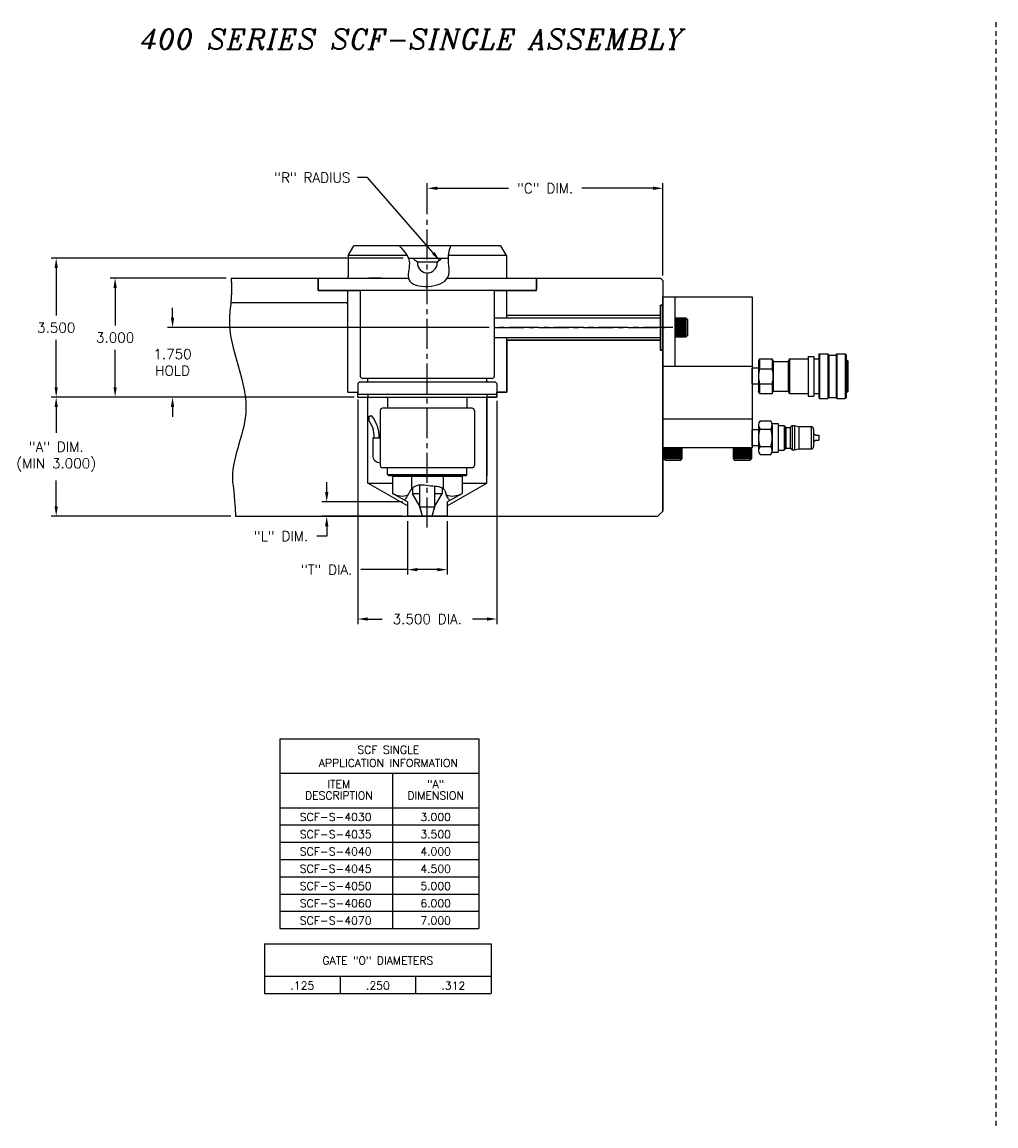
# Model space of a CAD drawing. Extents: x -52 to 58, y 60 to 96.
# Tile 1 of 3: x -52 to -28, y 63 to 91. Entities that reach past the tile are written whole.
import ezdxf
from ezdxf.enums import TextEntityAlignment as Align

# ---------------------------------------------------------------- set-up
doc = ezdxf.new("R2010")
doc.units = 0
doc.header["$MEASUREMENT"] = 0
doc.linetypes.add('CENTER2', pattern=[1.125, 0.75, -0.125, 0.125, -0.125])
doc.linetypes.add('HIDDEN2', pattern=[0.1875, 0.125, -0.0625])
doc.layers.get('DEFPOINTS').update_dxf_attribs({"linetype": 'CONTINUOUS'})
for name, color, linetype in [('DIMENSIONS', 4, 'CONTINUOUS'), ('FASTENER_SOLID', 7, 'CONTINUOUS'), ('HYD_FITTING', 4, 'CONTINUOUS'), ('INFO_BOX_SOLID', 7, 'CONTINUOUS'), ('INFO_BOX_TEXT', 4, 'CONTINUOUS'), ('MA_SHAPE_HIDDEN', 6, 'HIDDEN2'), ('MBH_HEATER', 1, 'CONTINUOUS'), ('SCV400_BORE_CENTER', 22, 'CENTER2'), ('SCV_400_FBT_SHAPE', 3, 'CONTINUOUS'), ('SCV_400_FBT_SOLID', 1, 'CONTINUOUS'), ('SCV_400_NBL_SHAPE', 3, 'CONTINUOUS'), ('SCV_400_NBU_CENTER', 1, 'CENTER2'), ('SCV_400_NBU_SHAPE', 3, 'CONTINUOUS'), ('SCV_400_NBU_SOLID', 1, 'CONTINUOUS'), ('SCV_400_VP_CENTER', 1, 'CENTER2'), ('SCV_400_VP_SHAPE', 3, 'CONTINUOUS'), ('SCV_AR_CENTER', 1, 'CENTER2'), ('SCV_AR_SHAPE', 3, 'CONTINUOUS'), ('SCV_BORE_HATCH', 134, 'CONTINUOUS'), ('SCV_BORE_LIGHT', 134, 'CONTINUOUS'), ('SCV_HYD_CYL_SHAPE', 3, 'CONTINUOUS'), ('SCV_LR_SHAPE', 3, 'CONTINUOUS')]:
    doc.layers.add(name, color=color, linetype=linetype)
doc.styles.add('ITALIC', font='italic.shx')
doc.styles.add('ROMANS', font='romans.shx')
doc.dimstyles.new('CATALOG', dxfattribs={"dimscale": 2, "dimtxt": 0.125, "dimasz": 0.125, "dimexe": 0.0625, "dimexo": 0.0625, "dimgap": 0.09, "dimtad": 0, "dimtih": 1, "dimtoh": 1, "dimdec": 3, "dimzin": 4, "dimdsep": 46, "dimtxsty": 'ROMANS', "dimcen": 0, "dimclrd": 256, "dimclre": 256, "dimclrt": 256, "dimadec": 0, "dimazin": 0, "dimtfac": 0.7, "dimtdec": 3, "dimtofl": 0, "dimtmove": 0, "dimatfit": 3, "dimfxl": 0, "dimtolj": 1, "dimtzin": 4, "dimlwd": -1, "dimlwe": -1, "dimarcsym": 0})

# ---------------------------------------------------------------- blocks, each defined once
blk = doc.blocks.new('*D47')
at = {"layer": 'DEFPOINTS', "color": 0}
for p in [(-36.114, 86.79), (-42.051, 86.014), (-36.114, 84.467)]:
    blk.add_point(p, dxfattribs=at)
at = {"layer": 'DIMENSIONS'}
for p, q in [((-42.051, 86.139), (-42.051, 86.915)), ((-41.801, 86.79), (-40.007, 86.79)), ((-36.364, 86.79), (-38.159, 86.79)), ((-36.114, 84.592), (-36.114, 86.915))]:
    blk.add_line(p, q, dxfattribs=at)
for points in [[(-41.801, 86.832), (-41.801, 86.748), (-42.051, 86.79)], [(-36.364, 86.832), (-36.364, 86.748), (-36.114, 86.79)]]:
    blk.add_solid(points, dxfattribs=at)
at = {"layer": 'DIMENSIONS', "insert": (-39.083, 86.79), "char_height": 0.25, "attachment_point": 5, "style": 'ROMANS'}
blk.add_mtext('\\A1;"C" DIM.', dxfattribs=at)
blk = doc.blocks.new('*D48')
at = {"layer": 'DEFPOINTS', "color": 0}
for p in [(-40.364, 83.279), (-48.471, 81.529), (-43.802, 81.529)]:
    blk.add_point(p, dxfattribs=at)
at = {"layer": 'DIMENSIONS'}
for p, q in [((-48.471, 83.529), (-48.471, 83.779)), ((-40.489, 83.279), (-48.596, 83.279)), ((-43.927, 81.529), (-48.596, 81.529)), ((-48.471, 81.279), (-48.471, 81.029))]:
    blk.add_line(p, q, dxfattribs=at)
for points in [[(-48.512, 83.529), (-48.429, 83.529), (-48.471, 83.279)], [(-48.512, 81.279), (-48.429, 81.279), (-48.471, 81.529)]]:
    blk.add_solid(points, dxfattribs=at)
at = {"layer": 'DIMENSIONS', "insert": (-48.471, 82.404), "char_height": 0.25, "attachment_point": 5, "style": 'ROMANS'}
blk.add_mtext('\\A1;1.750 \\PHOLD', dxfattribs=at)
blk = doc.blocks.new('*D49')
at = {"layer": 'DEFPOINTS', "color": 0}
for p in [(-51.402, 85.029), (-42.532, 85.029), (-43.802, 81.529)]:
    blk.add_point(p, dxfattribs=at)
at = {"layer": 'DIMENSIONS'}
for p, q in [((-42.657, 85.029), (-51.527, 85.029)), ((-51.402, 84.779), (-51.402, 83.584)), ((-51.402, 81.779), (-51.402, 82.974)), ((-43.927, 81.529), (-51.527, 81.529))]:
    blk.add_line(p, q, dxfattribs=at)
for points in [[(-51.444, 84.779), (-51.361, 84.779), (-51.402, 85.029)], [(-51.444, 81.779), (-51.361, 81.779), (-51.402, 81.529)]]:
    blk.add_solid(points, dxfattribs=at)
at = {"layer": 'DIMENSIONS', "insert": (-51.402, 83.279), "char_height": 0.25, "attachment_point": 5, "style": 'ROMANS'}
blk.add_mtext('\\A1;3.500 ', dxfattribs=at)
blk = doc.blocks.new('*D50')
at = {"layer": 'DEFPOINTS', "color": 0}
for p in [(-49.918, 84.529), (-46.992, 84.529), (-43.802, 81.529)]:
    blk.add_point(p, dxfattribs=at)
at = {"layer": 'DIMENSIONS'}
for p, q in [((-47.117, 84.529), (-50.043, 84.529)), ((-49.918, 84.279), (-49.918, 83.334)), ((-49.918, 81.779), (-49.918, 82.724)), ((-43.927, 81.529), (-50.043, 81.529))]:
    blk.add_line(p, q, dxfattribs=at)
for points in [[(-49.959, 84.279), (-49.876, 84.279), (-49.918, 84.529)], [(-49.959, 81.779), (-49.876, 81.779), (-49.918, 81.529)]]:
    blk.add_solid(points, dxfattribs=at)
at = {"layer": 'DIMENSIONS', "insert": (-49.918, 83.029), "char_height": 0.25, "attachment_point": 5, "style": 'ROMANS'}
blk.add_mtext('\\A1;3.000 ', dxfattribs=at)
blk = doc.blocks.new('*D51')
at = {"layer": 'DEFPOINTS', "color": 0}
for p in [(-43.801, 81.591), (-40.301, 81.559), (-40.301, 75.94)]:
    blk.add_point(p, dxfattribs=at)
at = {"layer": 'DIMENSIONS'}
for p, q in [((-43.801, 81.466), (-43.801, 75.815)), ((-40.301, 81.434), (-40.301, 75.815)), ((-43.551, 75.94), (-43.19, 75.94)), ((-40.551, 75.94), (-40.913, 75.94))]:
    blk.add_line(p, q, dxfattribs=at)
for points in [[(-43.551, 75.982), (-43.551, 75.899), (-43.801, 75.94)], [(-40.551, 75.982), (-40.551, 75.899), (-40.301, 75.94)]]:
    blk.add_solid(points, dxfattribs=at)
at = {"layer": 'DIMENSIONS', "insert": (-42.051, 75.94), "char_height": 0.25, "attachment_point": 5, "style": 'ROMANS'}
blk.add_mtext('\\A1;3.500 DIA.', dxfattribs=at)
blk = doc.blocks.new('*D52')
at = {"layer": 'DEFPOINTS', "color": 0}
for p in [(-51.402, 81.529), (-43.802, 81.529), (-46.88, 78.529)]:
    blk.add_point(p, dxfattribs=at)
at = {"layer": 'DIMENSIONS'}
for p, q in [((-43.927, 81.529), (-51.527, 81.529)), ((-51.402, 81.279), (-51.402, 80.632)), ((-51.402, 78.779), (-51.402, 79.427)), ((-47.005, 78.529), (-51.527, 78.529))]:
    blk.add_line(p, q, dxfattribs=at)
for points in [[(-51.444, 81.279), (-51.361, 81.279), (-51.402, 81.529)], [(-51.444, 78.779), (-51.361, 78.779), (-51.402, 78.529)]]:
    blk.add_solid(points, dxfattribs=at)
at = {"layer": 'DIMENSIONS', "insert": (-51.402, 80.029), "char_height": 0.25, "attachment_point": 5, "style": 'ROMANS'}
blk.add_mtext('\\A1;"A" DIM.\\P(MIN 3.000)', dxfattribs=at)
blk = doc.blocks.new('*D53')
at = {"layer": 'DEFPOINTS', "color": 0}
for p in [(-42.551, 78.529), (-41.552, 78.529), (-42.551, 77.184)]:
    blk.add_point(p, dxfattribs=at)
at = {"layer": 'DIMENSIONS'}
for p, q in [((-42.551, 78.404), (-42.551, 77.059)), ((-41.552, 78.404), (-41.552, 77.059)), ((-42.551, 77.184), (-43.729, 77.184)), ((-41.802, 77.184), (-42.301, 77.184))]:
    blk.add_line(p, q, dxfattribs=at)
for points in [[(-42.301, 77.226), (-42.301, 77.143), (-42.551, 77.184)], [(-41.802, 77.226), (-41.802, 77.143), (-41.552, 77.184)]]:
    blk.add_solid(points, dxfattribs=at)
at = {"layer": 'DIMENSIONS', "insert": (-44.588, 77.184), "char_height": 0.25, "attachment_point": 5, "style": 'ROMANS'}
blk.add_mtext('\\A1;"T" DIA.', dxfattribs=at)
blk = doc.blocks.new('*D54')
at = {"layer": 'DEFPOINTS', "color": 0}
for p in [(-42.551, 78.888), (-44.586, 78.529), (-42.551, 78.529)]:
    blk.add_point(p, dxfattribs=at)
at = {"layer": 'DIMENSIONS'}
for p, q in [((-44.586, 79.138), (-44.586, 79.388)), ((-42.676, 78.888), (-44.711, 78.888)), ((-42.676, 78.529), (-44.711, 78.529)), ((-44.586, 78.279), (-44.586, 78.029)), ((-44.586, 78.029), (-44.836, 78.029))]:
    blk.add_line(p, q, dxfattribs=at)
for points in [[(-44.627, 79.138), (-44.544, 79.138), (-44.586, 78.888)], [(-44.627, 78.279), (-44.544, 78.279), (-44.586, 78.529)]]:
    blk.add_solid(points, dxfattribs=at)
at = {"layer": 'DIMENSIONS', "insert": (-45.736, 78.029), "char_height": 0.25, "attachment_point": 5, "style": 'ROMANS'}
blk.add_mtext('\\A1;"L" DIM.', dxfattribs=at)
blk = doc.blocks.new('*D55')
at = {"layer": 'DEFPOINTS', "color": 0}
for p in [(-51.402, 81.529), (-43.771, 81.529), (-46.88, 78.529)]:
    blk.add_point(p, dxfattribs=at)
at = {"layer": 'DIMENSIONS'}
for p, q in [((-43.896, 81.529), (-51.527, 81.529)), ((-51.402, 81.279), (-51.402, 80.632)), ((-51.402, 78.779), (-51.402, 79.427)), ((-47.005, 78.529), (-51.527, 78.529))]:
    blk.add_line(p, q, dxfattribs=at)
for points in [[(-51.444, 81.279), (-51.361, 81.279), (-51.402, 81.529)], [(-51.444, 78.779), (-51.361, 78.779), (-51.402, 78.529)]]:
    blk.add_solid(points, dxfattribs=at)
at = {"layer": 'DIMENSIONS', "insert": (-51.402, 80.029), "char_height": 0.25, "attachment_point": 5, "style": 'ROMANS'}
blk.add_mtext('\\A1;"A" DIM.\\P(MIN 3.000)', dxfattribs=at)

msp = doc.modelspace()

# ---------------------------------------------------------------- linework, layer by layer
at = {"layer": 'FASTENER_SOLID'}
for p, q in [((-35.80185, 83.5175), (-35.80185, 83.28313)), ((-35.52842, 83.5175), (-35.80185, 83.5175)), ((-35.78694, 83.49657), (-35.54612, 83.49657)), ((-35.78694, 83.47359), (-35.54612, 83.47359)), ((-35.78694, 83.47359), (-35.54268, 83.47359)), ((-35.78694, 83.4506), (-35.54612, 83.4506)), ((-35.78694, 83.42762), (-35.54612, 83.42762)), ((-35.48935, 83.47844), (-35.52842, 83.5175)), ((-35.52842, 83.04875), (-35.52842, 83.5175)), ((-35.48935, 83.08781), (-35.48935, 83.47844)), ((-35.80185, 83.28313), (-35.80185, 83.04875)), ((-35.78694, 83.40463), (-35.54612, 83.40463)), ((-35.78694, 83.38164), (-35.54612, 83.38164)), ((-35.78694, 83.35866), (-35.54612, 83.35866)), ((-35.78694, 83.33567), (-35.54612, 83.33567)), ((-35.78694, 83.31268), (-35.54612, 83.31268)), ((-35.78694, 83.2897), (-35.54612, 83.2897)), ((-35.78694, 83.26671), (-35.54612, 83.26671)), ((-35.78694, 83.24373), (-35.54612, 83.24373)), ((-35.78694, 83.22074), (-35.54612, 83.22074)), ((-35.78694, 83.19775), (-35.54612, 83.19775)), ((-35.78694, 83.17477), (-35.54612, 83.17477)), ((-35.78694, 83.1485), (-35.54612, 83.1485)), ((-35.80185, 83.04875), (-35.52842, 83.04875)), ((-35.78694, 83.12222), (-35.54612, 83.12222)), ((-35.78694, 83.09595), (-35.54612, 83.09595)), ((-35.78694, 83.06967), (-35.54612, 83.06967)), ((-35.52842, 83.04875), (-35.48935, 83.08781)), ((-36.09627, 80.25312), (-36.09627, 79.97969)), ((-36.07535, 80.23821), (-36.07535, 79.9974)), ((-36.04907, 80.23821), (-36.04907, 79.9974)), ((-36.0228, 80.23821), (-36.0228, 79.9974)), ((-35.99653, 80.23821), (-35.99653, 79.9974)), ((-35.97026, 80.23821), (-35.97026, 79.9974)), ((-35.94727, 80.23821), (-35.94727, 79.9974)), ((-35.92429, 80.23821), (-35.92429, 79.9974)), ((-35.9013, 80.23821), (-35.9013, 79.9974)), ((-35.87831, 80.23821), (-35.87831, 79.9974)), ((-35.85532, 80.23821), (-35.85532, 79.9974)), ((-35.83234, 80.23821), (-35.83234, 79.9974)), ((-35.80935, 80.23821), (-35.80935, 79.9974)), ((-35.78637, 80.23821), (-35.78637, 79.9974)), ((-35.76338, 80.23821), (-35.76338, 79.9974)), ((-35.7404, 80.23821), (-35.7404, 79.9974)), ((-35.71741, 80.23821), (-35.71741, 79.9974)), ((-35.69442, 80.23821), (-35.69442, 79.9974)), ((-35.67143, 80.23821), (-35.67143, 79.9974)), ((-35.67143, 80.23821), (-35.67143, 79.99396)), ((-35.64845, 80.23821), (-35.64845, 79.9974)), ((-35.62752, 79.97969), (-35.62752, 80.25312)), ((-34.11188, 80.25312), (-34.34626, 80.25312)), ((-34.34626, 80.25312), (-34.34626, 79.97969)), ((-34.32533, 80.23821), (-34.32533, 79.99739)), ((-34.29906, 80.23821), (-34.29906, 79.99739)), ((-34.27278, 80.23821), (-34.27278, 79.99739)), ((-34.24651, 80.23821), (-34.24651, 79.99739)), ((-34.22024, 80.23821), (-34.22024, 79.99739)), ((-34.19725, 80.23821), (-34.19725, 79.99739)), ((-34.17427, 80.23821), (-34.17427, 79.99739)), ((-34.15128, 80.23821), (-34.15128, 79.99739)), ((-34.12829, 80.23821), (-34.12829, 79.99739)), ((-33.8775, 80.25312), (-34.11188, 80.25312)), ((-34.1053, 80.23821), (-34.1053, 79.99739)), ((-34.08232, 80.23821), (-34.08232, 79.99739)), ((-34.05933, 80.23821), (-34.05933, 79.99739)), ((-34.03635, 80.23821), (-34.03635, 79.99739)), ((-34.01336, 80.23821), (-34.01336, 79.99739)), ((-33.99038, 80.23821), (-33.99038, 79.99739)), ((-33.96739, 80.23821), (-33.96739, 79.99739)), ((-33.9444, 80.23821), (-33.9444, 79.99739)), ((-33.92141, 80.23821), (-33.92141, 79.99739)), ((-33.92141, 80.23821), (-33.92141, 79.99395)), ((-33.89843, 80.23821), (-33.89843, 79.99739)), ((-33.8775, 79.97969), (-33.8775, 80.25312)), ((-36.09627, 79.97969), (-36.05721, 79.94062)), ((-36.09627, 79.97969), (-35.62752, 79.97969)), ((-36.05721, 79.94062), (-35.66658, 79.94062)), ((-35.66658, 79.94062), (-35.62752, 79.97969)), ((-34.34626, 79.97969), (-33.8775, 79.97969)), ((-34.34626, 79.97969), (-34.30719, 79.94062)), ((-34.30719, 79.94062), (-33.91657, 79.94062)), ((-33.91657, 79.94062), (-33.8775, 79.97969))]:
    msp.add_line(p, q, dxfattribs=at)
at = {"layer": 'HYD_FITTING'}
for p, q in [((-32.18534, 82.59728), (-32.16534, 82.61728)), ((-32.18534, 82.59728), (-32.18534, 81.51228)), ((-32.16534, 82.61728), (-31.95534, 82.61728)), ((-32.16534, 82.61728), (-32.16534, 81.49228)), ((-31.93534, 82.59728), (-31.95534, 82.61728)), ((-31.95534, 82.61728), (-31.95534, 81.49228)), ((-31.93534, 82.59728), (-31.93534, 81.51228)), ((-31.93534, 82.58603), (-31.74784, 82.58603)), ((-31.74784, 82.59728), (-31.72784, 82.61728)), ((-31.74784, 82.59728), (-31.74784, 81.51228)), ((-31.72784, 82.61728), (-31.51784, 82.61728)), ((-31.72784, 82.61728), (-31.72784, 81.49228)), ((-31.51784, 82.61728), (-31.49784, 82.59728)), ((-31.51784, 82.61728), (-31.51784, 81.49228)), ((-31.49784, 82.59728), (-31.49784, 81.51228)), ((-33.67784, 82.49228), (-33.70784, 82.43228)), ((-33.70784, 82.43228), (-33.70784, 81.67728)), ((-33.67784, 82.49228), (-33.36284, 82.49228)), ((-33.67784, 82.49228), (-33.67784, 82.24228)), ((-33.36284, 82.49228), (-33.33284, 82.43228)), ((-33.36284, 82.49228), (-33.36284, 82.24228)), ((-33.33284, 82.43228), (-33.33284, 81.67728)), ((-33.33284, 82.42978), (-32.95784, 82.42978)), ((-32.92784, 82.49228), (-32.95784, 82.43228)), ((-32.95784, 82.43228), (-32.95784, 81.67728)), ((-32.92784, 82.49228), (-32.45784, 82.49228)), ((-32.92784, 82.49228), (-32.92784, 81.61728)), ((-32.45784, 82.55478), (-32.30784, 82.55478)), ((-32.45784, 82.55478), (-32.45784, 81.55478)), ((-32.30784, 82.55478), (-32.30784, 81.55478)), ((-32.30784, 82.49228), (-32.18534, 82.49228)), ((-31.49784, 82.46103), (-31.47784, 82.46103)), ((-31.47784, 82.46103), (-31.45784, 82.44103)), ((-31.47784, 82.46103), (-31.47784, 81.64853)), ((-31.45784, 82.44103), (-31.45784, 81.66853)), ((-33.70784, 82.25478), (-33.86384, 82.25478)), ((-33.86384, 81.85478), (-33.86384, 82.25478)), ((-33.70784, 82.25478), (-33.70784, 81.85478)), ((-33.67784, 82.24228), (-33.36284, 82.24228)), ((-33.70784, 81.85478), (-33.86384, 81.85478)), ((-33.67784, 81.86728), (-33.67784, 81.61728)), ((-33.67784, 81.86728), (-33.36284, 81.86728)), ((-33.36284, 81.86728), (-33.36284, 81.61728)), ((-33.67784, 81.61728), (-33.70784, 81.67728)), ((-33.67784, 81.61728), (-33.36284, 81.61728)), ((-33.36284, 81.61728), (-33.33284, 81.67728)), ((-33.33284, 81.67978), (-32.95784, 81.67978)), ((-32.92784, 81.61728), (-32.95784, 81.67728)), ((-32.92784, 81.61728), (-32.45784, 81.61728)), ((-32.45784, 81.55478), (-32.30784, 81.55478)), ((-32.30784, 81.61728), (-32.18534, 81.61728)), ((-32.18534, 81.51228), (-32.16534, 81.49228)), ((-32.16534, 81.49228), (-31.95534, 81.49228)), ((-31.93534, 81.51228), (-31.95534, 81.49228)), ((-31.93534, 81.52353), (-31.74784, 81.52353)), ((-31.72784, 81.49228), (-31.74784, 81.51228)), ((-31.72784, 81.49228), (-31.51784, 81.49228)), ((-31.49784, 81.51228), (-31.51784, 81.49228)), ((-31.49784, 81.64853), (-31.47784, 81.64853)), ((-31.45784, 81.66853), (-31.47784, 81.64853)), ((-33.66783, 80.93078), (-33.39784, 80.93078)), ((-33.86384, 80.30577), (-33.86384, 80.70577)), ((-33.70784, 80.70577), (-33.86384, 80.70577)), ((-33.70784, 80.82727), (-33.70784, 80.18427)), ((-33.66783, 80.72427), (-33.39784, 80.72427)), ((-33.36335, 80.86828), (-33.20784, 80.86828)), ((-33.35784, 80.82727), (-33.35784, 80.18427)), ((-33.20784, 80.86827), (-33.20784, 80.14327)), ((-33.20784, 80.81577), (-33.05784, 80.81577)), ((-33.05784, 80.81577), (-33.05784, 80.19577)), ((-33.05784, 80.79578), (-33.03784, 80.79578)), ((-33.03784, 80.79578), (-33.03784, 80.21578)), ((-33.03784, 80.79578), (-33.02225, 80.76878)), ((-33.01359, 80.76378), (-33.01359, 80.24778)), ((-33.01359, 80.76378), (-32.91197, 80.76378)), ((-32.91198, 80.76379), (-32.91198, 80.24779)), ((-32.85784, 80.81379), (-32.90491, 80.76672)), ((-32.85784, 80.81379), (-32.85784, 80.19779)), ((-32.85783, 80.81379), (-32.79784, 80.81379)), ((-32.79784, 80.81379), (-32.69459, 80.78613)), ((-32.79784, 80.81378), (-32.79784, 80.19779)), ((-32.692, 80.78579), (-32.69204, 80.22579)), ((-32.692, 80.78579), (-32.37784, 80.78579)), ((-32.37784, 80.78578), (-32.37784, 80.22578)), ((-32.31784, 80.72578), (-32.31784, 80.28578)), ((-32.26783, 80.56827), (-32.31784, 80.61828)), ((-32.26783, 80.44327), (-32.31784, 80.39327)), ((-32.26783, 80.56827), (-32.18783, 80.56827)), ((-32.26783, 80.44327), (-32.18783, 80.44327)), ((-32.18784, 80.56827), (-32.18784, 80.44327)), ((-33.70784, 80.30577), (-33.86384, 80.30577)), ((-33.66783, 80.28727), (-33.39784, 80.28727)), ((-33.66783, 80.08078), (-33.39784, 80.08078)), ((-33.36335, 80.14328), (-33.20784, 80.14328)), ((-33.20784, 80.19578), (-33.05784, 80.19578)), ((-33.05784, 80.21578), (-33.03784, 80.21578)), ((-33.03784, 80.21578), (-33.02225, 80.24278)), ((-33.01359, 80.24778), (-32.91197, 80.24778)), ((-32.85784, 80.19779), (-32.90491, 80.24486)), ((-32.85783, 80.19779), (-32.79784, 80.19779)), ((-32.79784, 80.19779), (-32.69463, 80.22544)), ((-32.69204, 80.22579), (-32.37784, 80.22579))]:
    msp.add_line(p, q, dxfattribs=at)
for centre, radius, start, end in [((-33.1069, 82.05478), 0.60094, 161.819446, 198.180554), ((-33.93377, 82.05478), 0.60094, 341.819446, 18.180554), ((-33.55458, 80.82753), 0.15326, 137.646392, 222.353927), ((-33.51109, 80.82753), 0.15326, 317.646189, 42.35384), ((-33.09106, 80.50577), 0.61678, 159.251862, 200.748147), ((-33.97462, 80.50577), 0.61678, 339.25188, 20.748094), ((-33.01359, 80.77378), 0.01, 210.00029, 270.00034), ((-32.91198, 80.77379), 0.01, 270.000032, 315.000047), ((-32.692, 80.79579), 0.01, 254.999926, 269.999795), ((-32.37784, 80.72578), 0.06, 0.000028, 90.000024), ((-33.55458, 80.18403), 0.15326, 137.646256, 222.35377), ((-33.51109, 80.18403), 0.15326, 317.646271, 42.353778), ((-33.01359, 80.23778), 0.01, 90.000031, 150.000121), ((-32.91198, 80.23779), 0.01, 44.999418, 89.999406), ((-32.69204, 80.21579), 0.01, 90.000031, 104.999927), ((-32.37784, 80.28578), 0.06, 270.000032, 0.000028)]:
    msp.add_arc(centre, radius, start, end, dxfattribs=at)
at = {"layer": 'INFO_BOX_SOLID'}
for p, q in [((-45.76662, 72.92682), (-40.75366, 72.92682)), ((-45.76662, 72.92682), (-45.76662, 68.14423)), ((-40.75366, 72.92682), (-40.75366, 68.14423)), ((-45.76662, 72.05726), (-40.75366, 72.05726)), ((-42.92777, 72.05726), (-42.92777, 68.14423)), ((-45.76662, 71.18769), (-40.75366, 71.18769)), ((-45.76662, 70.75292), (-40.75366, 70.75292)), ((-45.76662, 70.31813), (-40.75366, 70.31813)), ((-45.76662, 69.88335), (-40.75366, 69.88335)), ((-45.76662, 69.44857), (-40.75366, 69.44857)), ((-45.76662, 69.01379), (-40.75366, 69.01379)), ((-45.76662, 68.579), (-40.75366, 68.579)), ((-45.76662, 68.14423), (-40.75366, 68.14423)), ((-46.15006, 67.76178), (-46.15006, 66.51178)), ((-46.15006, 67.76178), (-40.44358, 67.76178)), ((-40.44358, 67.76178), (-40.44358, 66.51178)), ((-46.15006, 66.94657), (-40.44358, 66.94657)), ((-44.24788, 66.94657), (-44.24788, 66.51178)), ((-42.3457, 66.94657), (-42.3457, 66.51178)), ((-46.15006, 66.51178), (-40.44358, 66.51178))]:
    msp.add_line(p, q, dxfattribs=at)
at = {"layer": 'MA_SHAPE_HIDDEN'}
msp.add_line((-27.72292, 90.97576), (-27.72292, 63.1731), dxfattribs=at)
at = {"layer": 'MBH_HEATER'}
for p, q in [((-43.73905, 84.21747), (-43.73905, 82.05948)), ((-40.36365, 84.21747), (-40.36365, 82.05948)), ((-40.42365, 81.99948), (-43.67905, 81.99948)), ((-43.23905, 81.18948), (-43.23905, 79.80948)), ((-40.92366, 81.24948), (-43.17905, 81.24948)), ((-40.86365, 81.18947), (-40.86365, 79.80948)), ((-43.42655, 80.50216), (-43.42655, 80.06466)), ((-43.42655, 80.50216), (-43.23905, 80.50216)), ((-40.92366, 79.74948), (-43.17938, 79.74948))]:
    msp.add_line(p, q, dxfattribs=at)
msp.add_lwpolyline([(-43.55206, 80.98611), (-43.53659, 80.98423), (-43.52948, 80.98366), (-43.5231, 80.98352), (-43.51771, 80.98397), (-43.51355, 80.98514), (-43.51088, 80.98718), (-43.50993, 80.99025), (-43.51083, 80.99441), (-43.51313, 80.9995), (-43.51629, 81.00528), (-43.51974, 81.01152), (-43.52292, 81.01798), (-43.52526, 81.02441), (-43.52621, 81.0306), (-43.52521, 81.03629), (-43.52183, 81.04132), (-43.51625, 81.0457), (-43.50878, 81.04955), (-43.49973, 81.05294), (-43.48943, 81.05596), (-43.47819, 81.05872), (-43.46631, 81.06129), (-43.45412, 81.06377)], dxfattribs=at)
for centre, radius, start, end in [((-43.67905, 82.05948), 0.06, 180.000011, 269.99999), ((-40.42365, 82.05948), 0.06, 269.99999, 359.999989), ((-43.17905, 81.18948), 0.06, 89.999992, 180.000015), ((-40.92366, 81.18947), 0.06, 0.000009, 90.000004), ((-44.15274, 80.5098), 0.76661, 359.429252, 38.412782), ((-44.15274, 80.5098), 0.89161, 359.429252, 38.412782), ((-43.23905, 80.06466), 0.1875, 179.999991, 269.999994), ((-43.17905, 79.80948), 0.06, 179.999896, 269.999898), ((-40.92366, 79.80948), 0.06, 270.000102, 0.000104)]:
    msp.add_arc(centre, radius, start, end, dxfattribs=at)
at = {"layer": 'SCV400_BORE_CENTER'}
msp.add_line((-35.86385, 83.27948), (-40.36365, 83.27948), dxfattribs=at)
at = {"layer": 'SCV_400_FBT_SHAPE'}
for p, q in [((-41.17639, 79.52948), (-42.92626, 79.52948)), ((-42.92626, 79.52948), (-42.92626, 79.10508)), ((-42.44892, 79.52948), (-42.44892, 79.20256)), ((-41.65412, 79.52948), (-41.65412, 79.22974)), ((-41.17639, 79.52948), (-41.17639, 79.10509)), ((-42.55109, 78.88848), (-42.92627, 79.10508)), ((-41.55159, 78.88848), (-41.1764, 79.10509)), ((-42.55109, 78.88848), (-42.55109, 78.52948)), ((-41.55159, 78.88848), (-41.55159, 78.52948)), ((-41.55159, 78.52948), (-42.55109, 78.52948))]:
    msp.add_line(p, q, dxfattribs=at)
for centre, radius, start, end in [((-42.72834, 79.61948), 0.09, 270.000127, 308.946617), ((-41.37434, 79.61948), 0.09, 231.053383, 269.999873), ((-42.68744, 79.4999), 0.46145, 238.827731, 289.079593), ((-41.41527, 79.4999), 0.46145, 249.643956, 301.172269)]:
    msp.add_arc(centre, radius, start, end, dxfattribs=at)
msp.add_open_spline([(-42.61712, 78.9266), (-42.59135, 78.97006), (-42.51625, 79.09753), (-42.36015, 79.37461), (-41.98821, 79.28426), (-41.59163, 79.28694), (-41.58173, 79.00995), (-41.49647, 78.94904), (-41.47208, 78.93438)], degree=3, knots=[0.08827826, 0.08827826, 0.08827826, 0.08827826, 0.24206135, 0.53114813, 0.92998004, 1.28005942, 1.5103605, 1.59363507, 1.59363507, 1.59363507, 1.59363507], dxfattribs=at)
at = {"layer": 'SCV_400_FBT_SOLID'}
for p, q in [((-41.67634, 79.24507), (-41.67634, 79.09646)), ((-42.42634, 79.23027), (-42.42634, 79.09646)), ((-42.2387, 79.09646), (-42.42634, 79.09646)), ((-42.24333, 78.77948), (-42.42634, 79.09646)), ((-41.67634, 79.09646), (-41.864, 79.09646)), ((-41.85935, 78.77948), (-41.67634, 79.09646)), ((-42.17634, 78.52948), (-42.24333, 78.77948)), ((-41.92634, 78.52948), (-41.85935, 78.77948))]:
    msp.add_line(p, q, dxfattribs=at)
at = {"layer": 'SCV_400_NBL_SHAPE'}
for p, q in [((-43.80135, 81.87447), (-43.77135, 81.90447)), ((-43.80135, 81.87447), (-43.80135, 81.59147)), ((-40.33135, 81.90447), (-43.77135, 81.90447)), ((-43.55135, 81.93447), (-43.55135, 81.99948)), ((-40.55135, 81.93447), (-40.55135, 81.99948)), ((-40.33135, 81.90447), (-40.30135, 81.87448)), ((-40.30135, 81.87448), (-40.30135, 81.59147)), ((-40.30135, 81.59147), (-43.80135, 81.59147)), ((-43.55135, 81.59147), (-43.55135, 81.52947)), ((-43.55135, 81.52947), (-40.55135, 81.52947)), ((-43.05135, 81.49948), (-43.05135, 81.24948)), ((-41.05135, 81.49948), (-41.05135, 81.24948)), ((-40.55135, 81.59147), (-40.55135, 81.52947)), ((-43.05133, 79.57948), (-43.05133, 79.74948)), ((-43.05133, 79.57948), (-41.05133, 79.57948)), ((-43.05133, 79.57948), (-43.02133, 79.54948)), ((-41.08133, 79.54948), (-43.02133, 79.54948)), ((-41.05133, 79.57948), (-41.08133, 79.54948)), ((-41.05133, 79.57948), (-41.05133, 79.74948))]:
    msp.add_line(p, q, dxfattribs=at)
for centre, start, end in [((-43.58135, 81.93447), 270, 0), ((-40.52135, 81.93447), 180, 270), ((-43.08135, 81.49948), 0, 90.000003), ((-41.02135, 81.49948), 89.998684, 179.99868)]:
    msp.add_arc(centre, 0.03, start, end, dxfattribs=at)
at = {"layer": 'SCV_400_NBU_CENTER'}
for p, q in [((-42.30135, 84.93926), (-42.30135, 84.90812)), ((-41.80135, 84.93976), (-41.80135, 84.90812))]:
    msp.add_line(p, q, dxfattribs=at)
at = {"layer": 'SCV_400_NBU_SHAPE'}
for p, q in [((-42.53168, 85.02947), (-41.5185, 85.02947)), ((-43.20635, 84.52947), (-43.52135, 84.52947)), ((-40.89635, 84.52947), (-40.58135, 84.52947))]:
    msp.add_line(p, q, dxfattribs=at)
msp.add_open_spline([(-42.75892, 85.34247), (-42.62656, 85.20864), (-42.42123, 84.9627), (-42.70532, 84.21398), (-41.4521, 84.27835), (-41.52069, 84.90605), (-41.5285, 85.18577), (-41.45821, 85.33305), (-41.45336, 85.34247)], degree=3, knots=[0.08941552, 0.08941552, 0.08941552, 0.08941552, 0.61107155, 1.01057601, 1.9949436, 2.28716677, 2.76404061, 2.79708491, 2.79708491, 2.79708491, 2.79708491], dxfattribs=at)
at = {"layer": 'SCV_400_NBU_SOLID'}
msp.add_line((-42.30059, 84.93926), (-41.80125, 84.93976), dxfattribs=at)
for centre, radius, start, end in [((-42.05135, 85.37847), 0.505, 223.71592, 240.36979), ((-42.05135, 85.37847), 0.505, 240.305234, 240.426201), ((-42.05135, 84.90812), 0.25, 180, 0), ((-42.05135, 85.37847), 0.505, 299.630126, 316.2835)]:
    msp.add_arc(centre, radius, start, end, dxfattribs=at)
at = {"layer": 'SCV_400_VP_CENTER'}
msp.add_line((-42.05135, 78.24791), (-42.05135, 86.01413), dxfattribs=at)
at = {"layer": 'SCV_400_VP_SHAPE'}
for p, q in [((-42.2387, 78.76213), (-42.2387, 79.32205)), ((-41.864, 78.76213), (-41.864, 79.29029)), ((-42.17636, 78.52948), (-42.2387, 78.76213)), ((-42.2387, 78.76213), (-41.864, 78.76213)), ((-41.92634, 78.52948), (-41.864, 78.76213))]:
    msp.add_line(p, q, dxfattribs=at)
at = {"layer": 'SCV_AR_CENTER'}
msp.add_line((-40.36365, 83.27948), (-36.07104, 83.27948), dxfattribs=at)
at = {"layer": 'SCV_AR_SHAPE'}
for p, q in [((-40.36365, 83.52947), (-36.17885, 83.52947)), ((-40.36365, 83.02947), (-36.17885, 83.02947))]:
    msp.add_line(p, q, dxfattribs=at)
at = {"layer": 'SCV_BORE_HATCH', "color": 134, "lineweight": 0}
for p, q in [((-36.17635, 84.52948), (-39.29735, 84.52948)), ((-36.11385, 84.46698), (-36.17635, 84.52948)), ((-36.17885, 83.84447), (-36.11385, 83.84447)), ((-36.17885, 83.59198), (-36.17885, 83.84447)), ((-40.05135, 83.59198), (-36.17885, 83.59198))]:
    msp.add_line(p, q, dxfattribs=at)
at = {"layer": 'SCV_BORE_HATCH', "color": 3, "lineweight": 0}
msp.add_line((-36.11385, 83.84447), (-36.11385, 84.05213), dxfattribs=at)
at = {"layer": 'SCV_BORE_LIGHT'}
for p, q in [((-46.99224, 84.52948), (-44.77135, 84.52948)), ((-44.80535, 84.21747), (-44.80535, 84.52948)), ((-39.33135, 84.52948), (-36.17635, 84.52948)), ((-39.29735, 84.21747), (-39.29735, 84.52948)), ((-36.17635, 84.52948), (-36.11385, 84.46698)), ((-36.11385, 84.46698), (-36.11385, 78.65448)), ((-44.80535, 84.21747), (-43.73904, 84.21747)), ((-44.05135, 81.65448), (-44.05135, 84.21747)), ((-40.36365, 84.21747), (-39.29735, 84.21747)), ((-40.05135, 83.52947), (-40.05135, 84.21747)), ((-47.00299, 83.90948), (-44.11385, 83.90948)), ((-36.17885, 83.84447), (-36.11385, 83.84447)), ((-36.17885, 83.84447), (-36.17885, 82.71448)), ((-40.05135, 83.59198), (-36.17885, 83.59198)), ((-40.05135, 81.65448), (-40.05135, 83.02947)), ((-40.05135, 82.96698), (-40.05135, 81.65448)), ((-36.17885, 82.96698), (-40.05135, 82.96698)), ((-40.05135, 82.96698), (-36.17885, 82.96698)), ((-36.17885, 82.71448), (-36.17885, 82.96698)), ((-36.11385, 82.71448), (-36.17885, 82.71448)), ((-36.17885, 82.71448), (-36.11385, 82.71448)), ((-44.05135, 81.65448), (-43.80134, 81.65448)), ((-43.80185, 81.52948), (-43.80185, 81.65448)), ((-43.80185, 81.52948), (-43.55135, 81.52948)), ((-43.55135, 79.36585), (-43.55135, 81.52948)), ((-40.55135, 81.52948), (-40.55135, 79.54368)), ((-40.30085, 81.52948), (-40.55135, 81.52948)), ((-40.55135, 79.36585), (-40.55135, 81.52948)), ((-40.55135, 81.52948), (-40.30085, 81.52948)), ((-40.30134, 81.65448), (-40.05135, 81.65448)), ((-40.30085, 81.65448), (-40.30085, 81.52948)), ((-40.05135, 81.65448), (-40.30085, 81.65448)), ((-40.30085, 81.52948), (-40.30085, 81.65448)), ((-36.11385, 78.65448), (-36.11385, 80.25312)), ((-42.55109, 78.78835), (-43.55135, 79.36585)), ((-43.55135, 79.36585), (-42.92627, 79.36585)), ((-41.55159, 78.78836), (-40.55135, 79.36585)), ((-41.1764, 79.36585), (-40.55135, 79.36585)), ((-46.88015, 78.52948), (-36.23885, 78.52948)), ((-46.88015, 78.52948), (-36.23885, 78.52948)), ((-41.89535, 78.52948), (-36.23885, 78.52948)), ((-36.23885, 78.52948), (-36.11385, 78.65448)), ((-36.23885, 78.52948), (-36.11385, 78.65448))]:
    msp.add_line(p, q, dxfattribs=at)
msp.add_arc((-44.11385, 83.84698), 0.0625, 0, 90, dxfattribs=at)
for points, knots in [([(-46.99224, 84.52948), (-46.98711, 84.35307), (-46.97738, 84.01878), (-47.16742, 82.87225), (-46.1986, 81.3471), (-47.08297, 79.83188), (-46.91816, 79.14931), (-46.88015, 78.52948)], [0, 0, 0, 0, 0.52877536, 1.0020181, 3.45354606, 5.20766997, 5.58292256, 5.58292256, 5.58292256, 5.58292256]), ([(-46.99224, 84.52948), (-46.98711, 84.35307), (-46.98109, 84.14616), (-46.99992, 83.93987), (-47.00299, 83.90948)], [0, 0, 0, 0, 0.528775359, 0.620206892, 0.620206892, 0.620206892, 0.620206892]), ([(-46.98702, 84.19941), (-46.98774, 84.13312), (-46.9911, 84.03643), (-46.99992, 83.93987), (-47.00299, 83.90948)], [0.329899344, 0.329899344, 0.329899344, 0.329899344, 0.528775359, 0.620206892, 0.620206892, 0.620206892, 0.620206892]), ([(-46.98702, 84.19941), (-46.98774, 84.13312), (-46.9911, 84.03643), (-46.99992, 83.93987), (-47.00299, 83.90948)], [0.329899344, 0.329899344, 0.329899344, 0.329899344, 0.528775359, 0.620206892, 0.620206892, 0.620206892, 0.620206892])]:
    msp.add_open_spline(points, degree=3, knots=knots, dxfattribs=at)
msp.add_open_spline([(-46.99224, 84.52948), (-46.98904, 84.41942), (-46.98584, 84.30936), (-46.98702, 84.19941)], degree=3, dxfattribs=at)
msp.add_open_spline([(-46.99224, 84.52948), (-46.98904, 84.41942), (-46.98584, 84.30936), (-46.98702, 84.19941)], degree=3, dxfattribs=at)
at = {"layer": 'SCV_HYD_CYL_SHAPE'}
for p, q in [((-36.11385, 84.05213), (-33.86384, 84.05213)), ((-36.11385, 80.25312), (-36.11385, 84.05213)), ((-35.80185, 82.30213), (-35.80185, 84.05213)), ((-33.86384, 84.05213), (-33.86384, 80.25312)), ((-36.11385, 83.84198), (-36.17885, 83.84198)), ((-36.17885, 82.71697), (-36.17885, 83.84198)), ((-36.11385, 82.71697), (-36.17885, 82.71697)), ((-33.86384, 82.30213), (-36.11385, 82.30213)), ((-33.86383, 80.97112), (-36.11312, 80.97112)), ((-33.86384, 80.25312), (-36.11385, 80.25312))]:
    msp.add_line(p, q, dxfattribs=at)
at = {"layer": 'SCV_LR_SHAPE'}
for p, q in [((-44.04635, 85.09247), (-43.90202, 85.34247)), ((-44.04635, 85.09247), (-44.04635, 84.55947)), ((-42.56022, 85.09247), (-44.04635, 85.09247)), ((-40.20069, 85.34247), (-43.90202, 85.34247)), ((-40.05635, 85.09247), (-41.51623, 85.09247)), ((-40.05635, 85.09247), (-40.20069, 85.34247)), ((-40.05635, 85.09247), (-40.05635, 84.55947)), ((-44.77135, 84.52947), (-44.80135, 84.49947)), ((-44.77135, 84.52947), (-42.52541, 84.52947)), ((-41.54174, 84.52947), (-39.33135, 84.52947)), ((-39.30135, 84.49947), (-39.33135, 84.52947)), ((-44.80135, 84.49947), (-44.80135, 84.24747)), ((-44.80135, 84.24747), (-44.77135, 84.21747)), ((-39.30135, 84.24747), (-39.33135, 84.21747)), ((-39.30135, 84.49947), (-39.30135, 84.24747)), ((-39.33135, 84.21747), (-44.77135, 84.21747))]:
    msp.add_line(p, q, dxfattribs=at)
for centre, start, end in [((-44.07635, 84.55947), 270.000001, 359.999996), ((-40.02635, 84.55947), 180.000005, 270.000001)]:
    msp.add_arc(centre, 0.03, start, end, dxfattribs=at)

# ---------------------------------------------------------------- texts
at = {"layer": 'DIMENSIONS', "insert": (-49.28936, 90.79723), "char_height": 0.5, "width": 35.1429, "attachment_point": 1, "style": 'ITALIC'}
msp.add_mtext('400 SERIES SCF-SINGLE ASSEMBLY', dxfattribs=at)
at = {"layer": 'DIMENSIONS', "insert": (-43.99054, 87.05839), "char_height": 0.25, "attachment_point": 6, "style": 'ROMANS'}
msp.add_mtext('"R" RADIUS', dxfattribs=at)
at = {"layer": 'INFO_BOX_TEXT', "style": 'ROMANS'}
for s, p in [('ITEM', (-44.27974, 71.68136)), ('"A"', (-41.84072, 71.68136)), ('DESCRIPTION', (-44.27974, 71.39527)), ('DIMENSION', (-41.84072, 71.39527)), ('SCF-S-4030', (-44.36069, 70.85375)), ('3.000', (-41.84072, 70.85375)), ('SCF-S-4035', (-44.36069, 70.41897)), ('3.500', (-41.84072, 70.41896)), ('SCF-S-4040', (-44.36069, 69.9842)), ('4.000', (-41.84072, 69.98418)), ('SCF-S-4045', (-44.36069, 69.54942)), ('4.500', (-41.84072, 69.5494)), ('SCF-S-4050', (-44.36069, 69.11464)), ('5.000', (-41.84072, 69.11462)), ('SCF-S-4060', (-44.36069, 68.67987)), ('6.000', (-41.84072, 68.67984)), ('SCF-S-4070', (-44.36069, 68.24509)), ('7.000', (-41.84072, 68.24506)), ('GATE "O" DIAMETERS', (-43.29682, 67.23877)), ('.125', (-45.19896, 66.6085)), ('.250', (-43.29679, 66.60847)), ('.312', (-41.39464, 66.60513))]:
    msp.add_text(s, height=0.2, dxfattribs=at).set_placement(p, align=Align.CENTER)
at = {"layer": 'INFO_BOX_TEXT', "insert": (-43.03237, 72.74796), "char_height": 0.2, "width": 4.1311, "attachment_point": 2, "style": 'ROMANS'}
msp.add_mtext('SCF SINGLE\\PAPPLICATION INFORMATION', dxfattribs=at)

# ---------------------------------------------------------------- dimensions: what is measured, and where the dimension line sits
at = {"layer": 'DIMENSIONS'}
dim = msp.add_linear_dim(base=(-36.11385, 86.78987), p1=(-42.05135, 86.01413), p2=(-36.11385, 84.46698), text='"C" DIM.', dimstyle='CATALOG', override={"dimpost": ' '}, dxfattribs=at)
dim.commit()
dim.dimension.update_dxf_attribs({"geometry": '*D47', "text_midpoint": (-39.0826, 86.78987)})
for base, p2, picture, middle in [((-51.40249, 85.02947), (-42.53168, 85.02947), '*D49', (-51.40249, 83.27947)), ((-49.9178, 84.52948), (-46.99224, 84.52948), '*D50', (-49.9178, 83.02948))]:
    dim = msp.add_linear_dim(base=base, p1=(-43.80185, 81.52948), p2=p2, angle=90, dimstyle='CATALOG', override={"dimpost": ' '}, dxfattribs=at)
    dim.commit()
    dim.dimension.update_dxf_attribs({"geometry": picture, "text_midpoint": middle})
for base, p1, p2, text, picture, middle in [((-48.47054, 81.52948), (-40.36365, 83.27948), (-43.80185, 81.52948), '<>\\PHOLD', '*D48', (-48.47054, 82.40448)), ((-51.40249, 81.52948), (-46.88015, 78.52948), (-43.80185, 81.52948), '"A" DIM.\\P(MIN 3.000)', '*D52', (-51.40249, 80.02948)), ((-51.40249, 81.52948), (-46.88015, 78.52948), (-43.77136, 81.52948), '"A" DIM.\\P(MIN 3.000)', '*D55', (-51.40249, 80.02948))]:
    dim = msp.add_linear_dim(base=base, p1=p1, p2=p2, angle=90, text=text, dimstyle='CATALOG', override={"dimpost": ' '}, dxfattribs=at)
    dim.commit()
    dim.dimension.update_dxf_attribs({"geometry": picture, "text_midpoint": middle})
for base, p1, p2, text, picture, middle in [((-40.30134, 75.9404), (-43.80134, 81.59148), (-40.30134, 81.55948), '<>DIA.', '*D51', (-42.05134, 75.9404)), ((-42.55109, 77.18423), (-41.55159, 78.52948), (-42.55109, 78.52948), '"T" DIA.', '*D53', (-44.58754, 77.18423))]:
    dim = msp.add_linear_dim(base=base, p1=p1, p2=p2, text=text, dimstyle='CATALOG', override={"dimpost": ' '}, dxfattribs=at)
    dim.commit()
    dim.dimension.update_dxf_attribs({"geometry": picture, "text_midpoint": middle, "dimtype": 160})
dim = msp.add_linear_dim(base=(-44.58571, 78.52948), p1=(-42.55109, 78.88848), p2=(-42.55109, 78.52948), angle=90, text='"L" DIM.', dimstyle='CATALOG', override={"dimpost": ' '}, dxfattribs=at)
dim.commit()
dim.dimension.update_dxf_attribs({"geometry": '*D54', "text_midpoint": (-45.73595, 78.02948), "dimtype": 160})

# ---------------------------------------------------------------- leaders
at = {"layer": 'DIMENSIONS', "annotation_type": 0, "has_hookline": 1, "hookline_direction": 1, "text_width": 2.05952}
msp.add_leader([(-41.73784, 84.97162), (-43.56054, 87.05839), (-43.81054, 87.05839)], dimstyle='CATALOG', dxfattribs=at)

doc.saveas('drawing.dxf')
